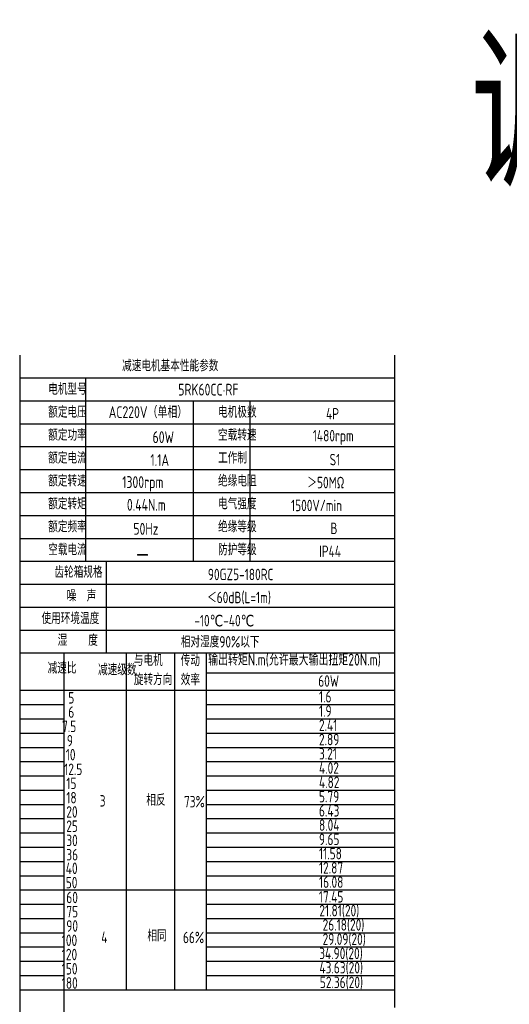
# Model space of a CAD drawing. Header units: inches. Extents: x 837 to 6223, y -2862 to 3098.
# Tile 42 of 139: x 3209 to 3545, y -656 to 19. Entities that reach past the tile are written whole.
import ezdxf

# ---------------------------------------------------------------- set-up
doc = ezdxf.new("R2010")
doc.units = ezdxf.units.IN
doc.header["$LTSCALE"] = 10
doc.header["$MEASUREMENT"] = 0
for name, color, linetype in [('1轮廓实线层', 7, 'Continuous'), ('2细线层', 4, 'Continuous'), ('6文字层', 3, 'Continuous')]:
    doc.layers.add(name, color=color, linetype=linetype)
doc.styles.add('PC_TEXTSTYLE', font='isocp.shx', dxfattribs={"width": 0.8, "bigfont": 'HZFS.SHX'})

msp = doc.modelspace()

# ---------------------------------------------------------------- linework, layer by layer
at = {"layer": '1轮廓实线层'}
for p, q in [((3209.46444, -211.26382), (3209.46444, -378.2044)), ((3209.46444, -211.26382), (3209.46444, -384.04972)), ((3466.41128, -211.26384), (3466.41128, -658.18914)), ((3209.46445, -381.77601), (3209.46445, -686.2503)), ((3209.46445, -387.74639), (3209.46445, -702.88167)), ((3209.46445, -643.06972), (3209.46445, -846.60125))]:
    msp.add_line(p, q, dxfattribs=at)
at = {"layer": '1轮廓实线层', "color": 4}
for p, q in [((3337.48778, -428.79599), (3466.41128, -428.79599)), ((3337.48778, -440.80711), (3380.4029, -440.80711))]:
    msp.add_line(p, q, dxfattribs=at)
at = {"layer": '2细线层'}
for p, q in [((3466.41128, -226.97163), (3209.46444, -226.97163)), ((3254.47261, -226.97163), (3254.47261, -352.6341)), ((3466.41128, -242.67944), (3209.46444, -242.67944)), ((3328.45427, -242.67944), (3328.45427, -352.6341)), ((3367.19856, -242.67944), (3367.19856, -352.6341)), ((3466.41128, -258.38725), (3209.46444, -258.38725)), ((3466.41128, -274.09506), (3209.46444, -274.09506)), ((3466.41128, -289.80287), (3209.46444, -289.80287)), ((3466.41128, -305.51068), (3209.46444, -305.51068)), ((3466.41128, -321.21849), (3209.46444, -321.21849)), ((3466.41128, -336.9263), (3209.46444, -336.9263)), ((3466.41128, -352.6341), (3209.46444, -352.6341)), ((3268.75234, -352.6341), (3268.75234, -415.46534)), ((3466.41128, -368.34191), (3209.46444, -368.34191)), ((3466.41128, -384.04972), (3209.46444, -384.04972)), ((3466.41128, -384.04972), (3209.46444, -384.04972)), ((3466.41128, -399.75753), (3209.46444, -399.75753)), ((3466.41128, -399.75753), (3209.46444, -399.75753)), ((3401.94767, -415.46534), (3209.46444, -415.46534)), ((3466.41128, -415.46534), (3209.46444, -415.46534)), ((3239.99072, -675.29926), (3239.99072, -415.46535)), ((3282.64809, -645.98773), (3282.64809, -415.46534)), ((3315.82067, -645.98773), (3315.82067, -415.46534)), ((3337.48778, -645.98773), (3337.48778, -415.46534)), ((3209.46444, -440.80711), (3466.41128, -440.80711)), ((3209.46444, -450.57762), (3239.99071, -450.57762)), ((3337.48778, -450.57762), (3466.41128, -450.57762)), ((3209.46444, -460.34812), (3239.99071, -460.34812)), ((3337.48778, -460.34812), (3466.41128, -460.34812)), ((3209.46444, -470.11863), (3239.99071, -470.11863)), ((3337.48778, -470.11863), (3466.41128, -470.11863)), ((3209.46444, -479.88913), (3239.99071, -479.88913)), ((3337.48778, -479.88913), (3466.41128, -479.88913)), ((3209.46444, -489.65964), (3239.99071, -489.65964)), ((3337.48778, -489.65964), (3466.41128, -489.65964)), ((3209.46444, -499.43014), (3239.99071, -499.43014)), ((3337.48778, -499.43014), (3466.41128, -499.43014)), ((3209.46444, -509.20065), (3239.99071, -509.20065)), ((3337.48778, -509.20065), (3466.41128, -509.20065)), ((3209.46444, -518.97115), (3239.99071, -518.97115)), ((3337.48778, -518.97115), (3466.41128, -518.97115)), ((3209.46444, -528.74166), (3239.99071, -528.74166)), ((3337.48778, -528.74166), (3466.41128, -528.74166)), ((3209.46444, -538.51217), (3239.99071, -538.51217)), ((3337.48778, -538.51217), (3466.41128, -538.51217)), ((3209.46444, -548.28267), (3239.99071, -548.28267)), ((3337.48778, -548.28267), (3466.41128, -548.28267)), ((3209.46444, -558.05318), (3239.99071, -558.05318)), ((3337.48778, -558.05318), (3466.41128, -558.05318)), ((3209.46444, -567.82368), (3239.99071, -567.82368)), ((3337.48778, -567.82368), (3466.41128, -567.82368)), ((3209.46444, -577.59419), (3337.48778, -577.59419)), ((3337.48778, -577.59419), (3466.41128, -577.59419)), ((3209.46444, -587.36469), (3239.99071, -587.36469)), ((3337.48778, -587.36469), (3466.41128, -587.36469)), ((3209.46444, -597.1352), (3239.99071, -597.1352)), ((3337.48778, -597.1352), (3466.41128, -597.1352)), ((3209.46444, -606.9057), (3239.99071, -606.9057)), ((3337.48778, -606.9057), (3466.41128, -606.9057)), ((3209.46444, -616.67621), (3239.99071, -616.67621)), ((3337.48778, -616.67621), (3466.41128, -616.67621)), ((3209.46444, -626.44672), (3239.99071, -626.44672)), ((3337.48778, -626.44672), (3466.41128, -626.44672)), ((3209.46444, -636.21722), (3239.99071, -636.21722)), ((3337.48778, -636.21722), (3466.41128, -636.21722)), ((3209.46444, -645.98773), (3337.48778, -645.98773)), ((3337.48778, -645.98773), (3466.41128, -645.98773))]:
    msp.add_line(p, q, dxfattribs=at)

# ---------------------------------------------------------------- texts
at = {"layer": '6文字层', "attachment_point": 1, "style": 'PC_TEXTSTYLE'}
for s, insert, char_height, width in [('{\\C3;调速风叶}', (3518.51704, 4.2267), 100, 476.7582869), ('{\\C3;减速电机基本性能参数}', (3279.65638, -214.43477), 7.8539044, 91.6376662), ('{\\C3;         电机型号 }', (3196.69955, -230.48361), 7.8539044, 91.6376662), ('\\pi23.973;{\\C3;      5RK60CC·RF}', (3271.91536, -230.73121), 8.100556, 112.3650494), ('{\\C3;         额定电压}', (3196.69955, -246.19141), 7.8539044, 91.6376662), ('{\\C3;       AC220V（单相）}', (3244.54444, -246.15718), 8.100556, 94.5155433), ('{\\C3;         电机极数}', (3313.07659, -246.19141), 7.8539044, 91.6376662), ('{\\C3;         4P}', (3387.09563, -247.39701), 7.8539044, 91.6376662), ('{\\C3;         额定功率}', (3196.69955, -261.89922), 7.8539044, 91.6376662), ('{\\C3;         空载转速}', (3313.07659, -261.89922), 7.8539044, 91.6376662), ('{\\C3;          1480rpm}', (3374.42653, -262.42287), 7.8539044, 91.6376662), ('{\\C3;              60W }', (3248.67297, -263.29738), 8.100556, 94.5155433), ('{\\C3;         额定电流}', (3196.69955, -277.60703), 7.8539044, 91.6376662), ('{\\C3;         工作制}', (3313.07659, -277.60703), 7.8539044, 91.6376662), ('{\\C3;              1.1A}', (3247.19653, -278.9717), 8.100556, 94.5155433), ('{\\C3;           S1}', (3382.36241, -278.81262), 7.8539044, 91.6376662), ('{\\C3;         额定转速}', (3196.69955, -293.31484), 7.8539044, 91.6376662), ('{\\C3;       1300rpm}', (3253.79935, -294.09538), 8.100556, 94.5155433), ('{\\C3;         绝缘电阻}', (3313.07659, -293.31484), 7.8539044, 91.6376662), ('{\\C3;       ＞50MΩ}', (3381.47494, -294.52043), 7.8539044, 91.6376662), ('{\\C3;         额定转矩}', (3196.69955, -309.02265), 7.8539044, 91.6376662), ('{\\C3;       0.44N.m}', (3256.99416, -309.64127), 8.100556, 94.5155433), ('{\\C3;         电气强度}', (3313.07659, -309.02265), 7.8539044, 91.6376662), ('{\\C3;  1500V/min}', (3388.22249, -310.22824), 7.8539044, 91.6376662), ('{\\C3;         额定频率}', (3196.69955, -324.73046), 7.8539044, 91.6376662), ('{\\C3;         绝缘等级}', (3313.07659, -324.73046), 7.8539044, 91.6376662), ('{\\C3;        50Hz}', (3257.72355, -326.1411), 8.100556, 94.5155433), ('{\\C3;          B}', (3386.50397, -325.93605), 7.8539044, 91.6376662), ('{\\C3;         空载电流}', (3196.69955, -340.43827), 7.8539044, 91.6376662), ('{\\C3;         防护等级}', (3313.07659, -340.43827), 7.8539044, 91.6376662), ('{\\C3;         IP44}', (3382.36241, -341.64386), 7.8539044, 91.6376662), ('{\\C3;        \\H1.6708x;—}', (3260.48002, -340.0848), 7.8539044, 91.6376662), ('{\\C3;              齿轮箱规格}', (3183.00365, -355.86541), 7.8539044, 91.6376662), ('{\\C3;             90GZ5-180RC}', (3291.74082, -357.50559), 7.8539044, 91.6376662), ('{\\C3;              噪  声}', (3191.38172, -372.06108), 7.8539044, 91.6376662), ('{\\C3;              ＜60dB(L=1m)}', (3287.60781, -373.2615), 7.8539044, 91.6376662), ('{\\C3;       使用环境温度}', (3199.27629, -387.56169), 7.8539044, 91.6376662), ('{\\C3;       -10℃-40℃}', (3303.96102, -389.12319), 7.8539044, 91.6376662), ('{\\C3;           湿    度}', (3195.97327, -402.52151), 7.8539044, 91.6376662), ('{\\C3;      相对湿度90%以下}', (3298.34032, -403.64017), 7.8539044, 91.6376662), ('{\\C3;与电机\\P旋转方向}', (3287.68463, -416.31959), 7.853904, 91.6376662), ('{\\C3;传动\\P效率}', (3319.83088, -416.40189), 7.853904, 91.6376662), ('{\\C3;输出转矩N.m(允许最大输出扭矩20N.m)}', (3338.62843, -415.75146), 8.100556, 140.9134884), ('{\\C3;              减速比}', (3178.3314, -421.56586), 7.8539044, 91.6376662), ('{\\C3;              减速级数}', (3212.85937, -422.70504), 7.8539044, 91.6376662), ('{\\C3;                60W}', (3356.5852, -430.5161), 7.8539044, 91.6376662), ('{\\C3;                   5}', (3174.52678, -442.0414), 7.8539044, 91.6376662), ('{\\C3;                1.6}', (3357.09679, -441.30442), 7.8539044, 91.6376662), ('{\\C3;                   6}', (3174.52678, -451.81191), 7.8539044, 91.6376662), ('{\\C3;                1.9}', (3357.09679, -451.07492), 7.8539044, 91.6376662), ('{\\C3;                  7.5}', (3173.8376, -461.58241), 7.8539044, 91.6376662), ('{\\C3;                2.41}', (3357.09679, -460.84543), 7.8539044, 91.6376662), ('{\\C3;                  9}', (3177.14645, -471.35292), 7.8539044, 91.6376662), ('{\\C3;                2.89}', (3357.09679, -470.61593), 7.8539044, 91.6376662), ('{\\C3;                   10}', (3172.77925, -481.00518), 7.8539044, 91.6376662), ('{\\C3;                3.21}', (3357.09679, -480.38644), 7.8539044, 91.6376662), ('{\\C3;                   12.5}', (3171.68642, -491.01567), 7.8539044, 91.6376662), ('{\\C3;                4.02}', (3357.09679, -490.15694), 7.8539044, 91.6376662), ('{\\C3;                   15}', (3173.14843, -500.66444), 7.8539044, 91.6376662), ('{\\C3;                4.82}', (3357.09679, -499.92745), 7.8539044, 91.6376662), ('{\\C3;                   18}', (3173.14843, -510.43494), 7.8539044, 91.6376662), ('{\\C3;     3}', (3246.38605, -512.62331), 7.8539044, 91.6376662), ('{\\C3;     相反}', (3278.2827, -512.06619), 7.8539044, 91.6376662), ('{\\C3;                5.79}', (3357.09679, -509.69796), 7.8539044, 91.6376662), ('{\\C3;  73%}', (3314.88806, -513.16148), 7.8539044, 91.6376662), ('{\\C3;                6.43}', (3357.09679, -519.46846), 7.8539044, 91.6376662), ('{\\C3;                   20}', (3173.14843, -520.20545), 7.8539044, 91.6376662), ('{\\C3;                   25}', (3173.14843, -529.97595), 7.8539044, 91.6376662), ('{\\C3;                8.04}', (3357.09679, -529.23897), 7.8539044, 91.6376662), ('{\\C3;                   30}', (3173.14843, -539.74646), 7.8539044, 91.6376662), ('{\\C3;                9.65}', (3357.09679, -539.00947), 7.8539044, 91.6376662), ('{\\C3;                   36}', (3173.14843, -549.51696), 7.8539044, 91.6376662), ('{\\C3;                11.58}', (3357.09679, -548.77998), 7.8539044, 91.6376662), ('{\\C3;                   40}', (3172.78903, -558.85204), 7.8539044, 91.6376662), ('{\\C3;                12.87}', (3357.09679, -558.55048), 7.8539044, 91.6376662), ('{\\C3;                   50}', (3172.78903, -568.62254), 7.8539044, 91.6376662), ('{\\C3;                16.08}', (3357.09679, -568.32099), 7.8539044, 91.6376662), ('{\\C3;                   60}', (3173.14843, -578.82848), 7.8539044, 91.6376662), ('{\\C3;                17.45}', (3357.00744, -578.39219), 7.8539044, 91.6376662), ('{\\C3;                   75}', (3173.14843, -588.59899), 7.8539044, 91.6376662), ('{\\C3;                 21.81(20)}', (3353.74817, -587.862), 7.8539044, 91.6376662), ('{\\C3;                   90}', (3173.14843, -598.36949), 7.8539044, 91.6376662), ('{\\C3;                  26.18(20)}', (3352.38438, -597.63251), 7.8539044, 91.6376662), ('{\\C3;     4}', (3247.41989, -606.06744), 7.8539044, 91.6376662), ('{\\C3;     相同}', (3278.9944, -605.01684), 7.8539044, 91.6376662), ('{\\C3;   66%}', (3310.5982, -606.23544), 7.8539044, 91.6376662), ('{\\C3;                  29.09(20)}', (3352.38438, -607.40301), 7.8539044, 91.6376662), ('{\\C3;                  100}', (3173.63327, -608.14), 7.8539044, 91.6376662), ('{\\C3;                  120}', (3173.63327, -617.9105), 7.8539044, 91.6376662), ('{\\C3;                34.90(20)}', (3357.26428, -617.17352), 7.8539044, 91.6376662), ('{\\C3;                43.63(20)}', (3357.40784, -626.94402), 7.8539044, 91.6376662), ('{\\C3;                  150}', (3173.63327, -627.68101), 7.8539044, 91.6376662), ('{\\C3;                  180}', (3173.63327, -637.45151), 7.8539044, 91.6376662), ('{\\C3;                52.36(20)}', (3357.69503, -637.00153), 7.8539044, 91.6376662)]:
    msp.add_mtext(s, dxfattribs=dict(at, insert=insert, char_height=char_height, width=width))

doc.saveas('drawing.dxf')
